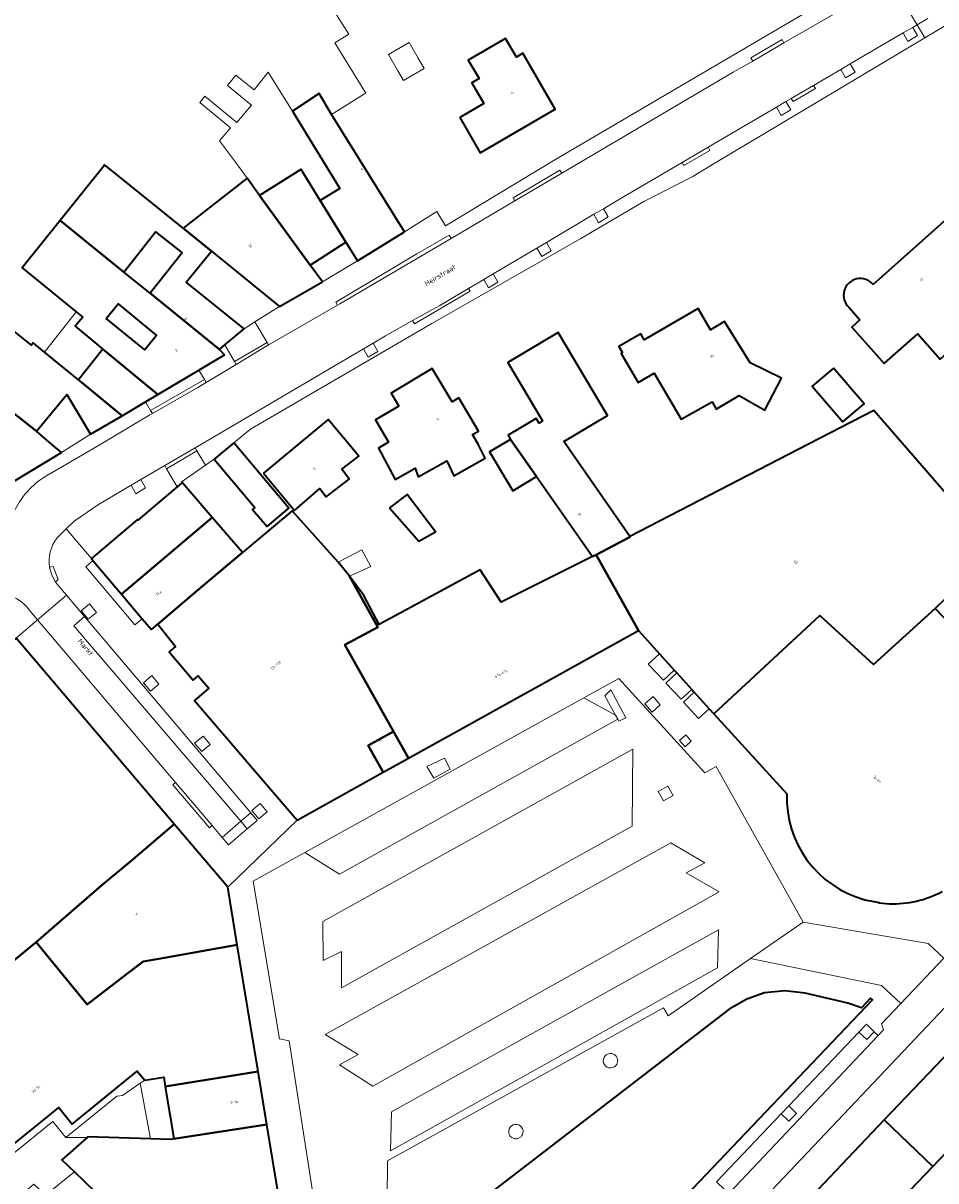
# Model space of a CAD drawing. Header units: metres. Extents: x 183400 to 185591, y 327112 to 329102.
# Tile 32 of 107: x 183666 to 183792, y 327898 to 328058. Entities that reach past the tile are written whole.
import ezdxf

# ---------------------------------------------------------------- set-up
doc = ezdxf.new("R2010")
doc.units = ezdxf.units.M
for name, color, linetype, lineweight in [('B-WE-GR-BEPLANTING_CULTUUR_VASTE PLANTENVAK-GV', 90, 'Continuous', 18), ('B-WE-IE-MEUBILAIR_WEGMEUBILAIR-GV', 7, 'Continuous', 18), ('B-WE-OG-BEBOUWING-GV', 7, 'Continuous', 35), ('B-WE-OG-BEBOUWING_HUISNUMMER-T18', 10, 'Continuous', 18), ('B-WE-OG-BEBOUWING_LUIFEL-GV', 7, 'Continuous', 18), ('B-WE-OG-BEBOUWING_OVERIG-GV', 7, 'Continuous', 18), ('B-WE-OG-BEBOUWING_STRAATNAAM-T35', 50, 'Continuous', 35), ('B-WE-OG-TERREIN_ERF-GV', 7, 'Continuous', 18), ('B-WE-VH-ONVERHARD-GV', 252, 'Continuous', 18), ('B-WE-VH-VERHARDING_ASFALT-GV', 252, 'Continuous', 18), ('B-WE-VH-VERHARDING_BETONSTRAATSTEEN-GV', 252, 'Continuous', 18), ('B-WE-VH-VERHARDING_SIERBESTRATING-GV', 252, 'Continuous', 18), ('B-WE-VH-VERHARDING_TEGEL-GV', 252, 'Continuous', 18)]:
    doc.layers.add(name, color=color, linetype=linetype, lineweight=lineweight)
doc.styles.add('NLCS-ISO-M200-T25', font='NLCS-ISO.ttf')

msp = doc.modelspace()

# ---------------------------------------------------------------- linework, layer by layer
at = {"layer": 'B-WE-GR-BEPLANTING_CULTUUR_VASTE PLANTENVAK-GV', "flags": 128}
for points in [[(183746.205, 327915.307, 1.0007064), (183747.673, 327913.948, 0.9992936)], [(183734.765, 327905.194, 1.0006525), (183732.915, 327904.433, 0.9993476)]]:
    msp.add_lwpolyline(points, format="xyb", close=True, dxfattribs=at)
at = {"layer": 'B-WE-IE-MEUBILAIR_WEGMEUBILAIR-GV', "flags": 128}
for points in [[(183788.782, 328057.685), (183787.457, 328056.909), (183788.12, 328055.747), (183789.439, 328056.535), (183788.782, 328057.685)], [(183780.14, 328052.624), (183778.815, 328051.847), (183779.479, 328050.685), (183780.798, 328051.473), (183780.14, 328052.624)], [(183771.227, 328047.402), (183769.902, 328046.626), (183770.565, 328045.464), (183771.884, 328046.252), (183771.227, 328047.402)], [(183745.954, 328032.583), (183744.633, 328031.801), (183745.293, 328030.644), (183746.612, 328031.432), (183745.954, 328032.583)], [(183738.07, 328027.92), (183736.748, 328027.138), (183737.408, 328025.981), (183738.727, 328026.769), (183738.07, 328027.92)], [(183730.702, 328023.562), (183729.38, 328022.78), (183730.04, 328021.623), (183731.359, 328022.411), (183730.702, 328023.562)], [(183712.742, 328013.19), (183713.404, 328012.03), (183714.723, 328012.818), (183714.066, 328013.968), (183712.742, 328013.19)], [(183681.89, 327995.072), (183680.565, 327994.296), (183681.232, 327993.127), (183682.551, 327993.915), (183681.89, 327995.072)], [(183675.781, 327976.698), (183674.775, 327977.864), (183673.648, 327976.923), (183674.628, 327975.748), (183675.781, 327976.698)], [(183682.278, 327966.957), (183683.251, 327965.81), (183684.407, 327966.779), (183683.44, 327967.938), (183682.278, 327966.957)], [(183747.644, 327962.46), (183747.937, 327961.934), (183748.111, 327961.622), (183749.044, 327962.11), (183746.993, 327965.955), (183746.72, 327965.695), (183746.145, 327965.149), (183747.644, 327962.46)], [(183752.722, 327962.899), (183753.804, 327963.893), (183752.826, 327965.048), (183751.687, 327964.032), (183752.722, 327962.899)], [(183689.354, 327958.602), (183690.33, 327957.441), (183691.489, 327958.418), (183690.53, 327959.563), (183689.354, 327958.602)], [(183756.488, 327958.956), (183757.28, 327958.097), (183758.123, 327958.862), (183757.348, 327959.742), (183756.488, 327958.956)], [(183724.756, 327954.972), (183723.933, 327956.493), (183721.525, 327955.347), (183722.492, 327953.748), (183724.756, 327954.972)], [(183754.861, 327952.638), (183753.537, 327951.915), (183754.274, 327950.595), (183755.597, 327951.337), (183754.861, 327952.638)], [(183698.263, 327948.122), (183699.403, 327949.098), (183698.43, 327950.254), (183697.279, 327949.284), (183698.263, 327948.122)], [(183783.459, 327918.651), (183782.365, 327919.697), (183781.321, 327918.598), (183782.414, 327917.555), (183783.459, 327918.651)], [(183770.585, 327907.279), (183771.651, 327906.252), (183772.693, 327907.338), (183771.608, 327908.383), (183770.585, 327907.279)]]:
    msp.add_lwpolyline(points, close=True, dxfattribs=at)
at = {"layer": 'B-WE-OG-BEBOUWING-GV', "flags": 128}
for points in [[(183726.076, 328045.193), (183728.913, 328040.319), (183739.284, 328046.355), (183734.782, 328054.09), (183733.9, 328053.577), (183732.406, 328056.144), (183727.247, 328053.141), (183728.736, 328050.583), (183727.716, 328049.989), (183729.386, 328047.12), (183726.076, 328045.193)], [(183718.391, 328029.392), (183708.31, 328045.63), (183706.604, 328048.525), (183702.89, 328046.07), (183709.466, 328035.364), (183706.751, 328033.693), (183710.312, 328027.95), (183711.921, 328025.371), (183718.391, 328029.392)], [(183696.19, 328015.97), (183688.176, 328022.409), (183691.684, 328026.71), (183687.767, 328029.877), (183677.507, 328038.127), (183676.884, 328038.629), (183676.73, 328038.436), (183670.728, 328030.948), (183679.53, 328023.78), (183683.95, 328029.36), (183687.62, 328026.46), (183683.2, 328020.88), (183692.81, 328013.11), (183693.551, 328013.737), (183696.19, 328015.97)], [(183710.312, 328027.95), (183706.751, 328033.693), (183704.09, 328038.016), (183704.072, 328038.005), (183698.346, 328034.425), (183705.373, 328024.765), (183710.312, 328027.95)], [(183707.05, 328022.46), (183705.373, 328024.765), (183698.346, 328034.425), (183696.628, 328036.786), (183687.767, 328029.877), (183691.684, 328026.71), (183701.1, 328019.03), (183707.05, 328022.46)], [(183670.728, 328030.948), (183665.462, 328024.377), (183672.95, 328018.313), (183673.866, 328017.571), (183672.797, 328016.317), (183676.657, 328013.129), (183684.254, 328006.857), (183689.932, 328010.218), (183693.5, 328012.33), (183692.81, 328013.11), (183683.2, 328020.88), (183679.53, 328023.78), (183670.728, 328030.948)], [(183677.12, 328017.38), (183678.76, 328019.39), (183684.08, 328015.03), (183682.44, 328013.02), (183677.12, 328017.38)], [(183673.255, 328008.877), (183668.566, 328012.719), (183667.009, 328013.994), (183666.785, 328013.668), (183660.741, 328018.486), (183657.693, 328014.683), (183658.111, 328014.344), (183655.573, 328011.14), (183667.46, 328001.78), (183671.65, 328006.87), (183674.95, 328001.35), (183679.3, 328003.925), (183673.255, 328008.877)], [(183748.599, 328012.644), (183748.401, 328012.528), (183750.75, 328008.519), (183752.98, 328009.82), (183756.734, 328003.461), (183761, 328005.83), (183761.58, 328004.85), (183764.76, 328006.71), (183768.285, 328004.706), (183770.6, 328009.13), (183766.29, 328011.219), (183762.714, 328016.949), (183760.798, 328015.82), (183759.067, 328018.784), (183751.618, 328014.415), (183751.118, 328015.269), (183748.099, 328013.498), (183748.599, 328012.644)], [(183744.93, 327984.68), (183749.652, 327987.147), (183749.625, 327987.199), (183740.47, 328000.35), (183746.523, 328003.94), (183739.703, 328015.44), (183732.727, 328011.3), (183737.54, 328003.191), (183737.041, 328002.895), (183736.653, 328003.548), (183732.749, 328001.231), (183733.101, 328000.638), (183736.709, 327995.488), (183744.45, 327984.43), (183744.93, 327984.68)], [(183676.657, 328013.129), (183673.255, 328008.877), (183679.3, 328003.925), (183682.567, 328005.858), (183684.254, 328006.857), (183676.657, 328013.129)], [(183717.614, 328005.257), (183714.394, 328003.351), (183716.213, 328000.272), (183714.814, 327999.438), (183717.14, 327995.11), (183719.87, 327996.64), (183720.32, 327995.45), (183724.29, 327997.69), (183725.23, 327995.58), (183729.58, 327998.05), (183728.615, 328000), (183727.85, 328001.3), (183728.637, 328001.769), (183725.916, 328006.377), (183724.996, 328005.833), (183722.266, 328010.443), (183716.544, 328007.057), (183717.614, 328005.257)], [(183777.82, 328010.524), (183774.876, 328007.99), (183779.12, 328003.055), (183782.064, 328005.581), (183777.82, 328010.524)], [(183698.906, 327995.951), (183703.184, 327990.807), (183706.7, 327993.83), (183707.58, 327992.69), (183710.75, 327995.15), (183709.72, 327996.53), (183712.073, 327998.306), (183707.848, 328003.386), (183698.906, 327995.951)], [(183744.93, 327984.68), (183750.8, 327974.21), (183753.721, 327970.97), (183755.771, 327968.695), (183756.112, 327968.317), (183758.187, 327966.015), (183758.525, 327965.641), (183760.578, 327963.363), (183761.23, 327962.64), (183762.51, 327963.826), (183775.927, 327976.259), (183783.343, 327969.483), (183791.877, 327977.25), (183792.197, 327977.548), (183799.458, 327984.322), (183799.663, 327984.514), (183800.314, 327985.121), (183783.419, 328004.661), (183774.355, 328000), (183749.625, 327987.199), (183749.652, 327987.147), (183744.93, 327984.68)], [(183692.06, 327997.9), (183697.71, 327991.22), (183697.38, 327990.95), (183699.39, 327988.58), (183702.416, 327991.138), (183694.762, 328000.188), (183692.06, 327997.9)], [(183736.709, 327995.488), (183733.101, 328000.638), (183730.194, 327998.913), (183733.394, 327993.521), (183736.709, 327995.488)], [(183675.052, 327984.152), (183675.276, 327983.887), (183679.231, 327979.206), (183691.799, 327989.824), (183687.638, 327994.667), (183686.94, 327994.077), (183681.492, 327989.468), (183681.427, 327989.545), (183675.052, 327984.152)], [(183716.33, 327991.15), (183720.38, 327986.57), (183722.71, 327987.86), (183718.79, 327993.01), (183716.33, 327991.15)], [(183695.96, 327984.981), (183689.62, 327979.61), (183684.268, 327975.072), (183686.708, 327971.975), (183685.829, 327971.219), (183689.172, 327967.328), (183689.855, 327967.915), (183691.308, 327966.224), (183689.321, 327964.516), (183703.553, 327947.95), (183715.461, 327954.568), (183713.383, 327958.275), (183716.879, 327960.218), (183710.168, 327972.192), (183714.707, 327974.66), (183710.8, 327981.73), (183709.21, 327983.66), (183702.88, 327990.735), (183697.968, 327986.651), (183695.96, 327984.981)], [(183684.268, 327975.072), (183689.62, 327979.61), (183695.96, 327984.981), (183691.799, 327989.824), (183679.231, 327979.206), (183682.09, 327975.821), (183683.367, 327974.31), (183684.268, 327975.072)], [(183750.8, 327974.21), (183744.93, 327984.68), (183744.45, 327984.43), (183731.78, 327978.1), (183728.91, 327982.58), (183714.89, 327975.03), (183712.77, 327979.03), (183710.8, 327981.73), (183714.707, 327974.66), (183710.168, 327972.192), (183716.879, 327960.218), (183718.957, 327956.511), (183750.8, 327974.21)], [(183664.634, 327973.123), (183653.932, 327964.405), (183648.076, 327968.194), (183648.432, 327968.738), (183646.634, 327969.917), (183646.278, 327969.373), (183642.76, 327971.68), (183637.59, 327963.44), (183647.673, 327956.729), (183651.85, 327953.95), (183648.82, 327948.78), (183657.766, 327937.506), (183659.535, 327935.276), (183661.304, 327933.047), (183661.54, 327932.75), (183660.815, 327932.339), (183662.446, 327930.293), (183664.058, 327928.269), (183667.407, 327931.037), (183676.5, 327938.91), (183680.54, 327942.26), (183686.507, 327947.399), (183664.634, 327973.123)], [(183715.461, 327954.568), (183718.957, 327956.511), (183716.879, 327960.218), (183713.383, 327958.275), (183715.461, 327954.568)], [(183686.507, 327947.399), (183680.54, 327942.26), (183676.5, 327938.91), (183667.407, 327931.037), (183674.464, 327922.429), (183679.497, 327926.281), (183682.23, 327928.372), (183684.394, 327928.751), (183695.25, 327930.653), (183693.929, 327938.67), (183686.507, 327947.399)], [(183727.714, 327876.94), (183730.405, 327876.61), (183732.898, 327877.117), (183734.947, 327872.923), (183734.16, 327872.024), (183734.404, 327871.791), (183738.068, 327875.685), (183783.199, 327923.059), (183782.956, 327923.272), (183781.704, 327921.934), (183779.787, 327922.586), (183773.88, 327923.999), (183771.071, 327924.317), (183768.275, 327924.014), (183765.816, 327923.164), (183763.359, 327921.747), (183724.691, 327891.992), (183722.883, 327890.023), (183721.748, 327887.56), (183721.438, 327885.122), (183721.892, 327882.457), (183723.134, 327880.075), (183725.26, 327878.075), (183727.714, 327876.94)], [(183791.566, 327900.009), (183804.768, 327913.836), (183798.788, 327919.535), (183798.028, 327920.259), (183784.846, 327906.426), (183791.566, 327900.009)], [(183685.289, 327911.062), (183685.888, 327907.417), (183685.965, 327906.946), (183686.483, 327903.799), (183699.342, 327905.811), (183698.136, 327913.135), (183685.289, 327911.062)], [(183679.82, 327892.39), (183687.67, 327893.66), (183700.999, 327895.754), (183699.342, 327905.811), (183686.483, 327903.799), (183686.04, 327903.73), (183683.238, 327903.818), (183674.58, 327904.09), (183674.498, 327904.018), (183674.416, 327903.946), (183670.98, 327900.92), (183672.706, 327899.254), (183679.82, 327892.39)], [(183791.566, 327900.009), (183784.846, 327906.426), (183771.421, 327892.338), (183778.134, 327885.941), (183791.566, 327900.009)]]:
    msp.add_lwpolyline(points, close=True, dxfattribs=at)
for points in [[(183783.308, 328022.095, 1.0668386), (183779.969, 328018.881), (183781.469, 328017.195), (183780.348, 328016.198), (183784.846, 328011.139), (183789.487, 328015.265), (183792.597, 328011.768), (183797.245, 328015.901), (183797.352, 328015.781), (183798.919, 328015.448), (183800.877, 328017.189), (183800.836, 328018.665), (183803.033, 328020.618), (183796.242, 328028.256), (183796.997, 328028.927), (183794.346, 328031.909)], [(183646.806, 328000.807), (183646.847, 328000, 0.3910823), (183647.036, 327996.3), (183648.532, 327995.082), (183647.081, 327993.298), (183653.374, 327988.284), (183654.672, 327989.066), (183670.898, 327998.838), (183669.54, 328000), (183667.46, 328001.78), (183655.573, 328011.14), (183654.986, 328011.581), (183650.296, 328005.499)]]:
    msp.add_lwpolyline(points, format="xyb", close=True, dxfattribs=at)
msp.add_lwpolyline([(183810.077, 327958.38), (183791.877, 327977.25), (183783.343, 327969.483), (183775.927, 327976.259), (183762.51, 327963.826), (183761.23, 327962.64), (183771.352, 327951.596, 0.3503718), (183782.159, 327936.924), (183784.119, 327936.542), (183784.113, 327936.498), (183785.547, 327936.371, 0.1324959), (183792.845, 327938.048)], format="xyb", dxfattribs=at)
msp.add_lwpolyline([(183650.087, 327891.635), (183669.023, 327906.9), (183670.556, 327908.136), (183672.385, 327905.844), (183681.394, 327913.206), (183682.438, 327911.917), (183682.438, 327911.917), (183685.077, 327912.351), (183685.289, 327911.062), (183698.136, 327913.135), (183695.25, 327930.653), (183684.394, 327928.751), (183682.23, 327928.372), (183679.497, 327926.281), (183674.464, 327922.429), (183667.407, 327931.037), (183664.058, 327928.269)], dxfattribs=at)
at = {"layer": 'B-WE-OG-BEBOUWING_LUIFEL-GV', "flags": 128}
for points in [[(183755.771, 327968.695), (183753.721, 327970.97), (183752.171, 327969.537), (183754.261, 327967.315), (183755.771, 327968.695)], [(183758.187, 327966.015), (183756.112, 327968.317), (183754.603, 327966.917), (183756.701, 327964.665), (183758.187, 327966.015)], [(183758.525, 327965.641), (183757.044, 327964.251), (183759.134, 327962.018), (183760.578, 327963.363), (183758.525, 327965.641)]]:
    msp.add_lwpolyline(points, close=True, dxfattribs=at)
at = {"layer": 'B-WE-OG-BEBOUWING_OVERIG-GV', "flags": 128}
for points in [[(183721.144, 328051.996), (183720.309, 328053.431), (183719.057, 328055.583), (183716.196, 328053.918), (183717.449, 328051.766), (183718.284, 328050.331), (183721.144, 328051.996)], [(183709.21, 327983.66), (183710.8, 327981.73), (183713.74, 327983.04), (183712.5, 327985.34), (183709.21, 327983.66)]]:
    msp.add_lwpolyline(points, close=True, dxfattribs=at)
at = {"layer": 'B-WE-OG-TERREIN_ERF-GV', "flags": 128}
for points in [[(183814.89, 328070.83), (183790.479, 328056.251), (183772.85, 328045.722), (183761.068, 328038.685), (183758.33, 328037.05), (183751.54, 328033.59), (183742.84, 328028.47), (183722.183, 328016.664), (183697.1, 328002.06), (183694.762, 328000.188), (183702.416, 327991.138), (183699.39, 327988.58), (183697.38, 327990.95), (183697.71, 327991.22), (183692.06, 327997.9), (183690.848, 327997.055), (183687.47, 327994.7), (183687.638, 327994.667), (183691.799, 327989.824), (183695.96, 327984.981), (183695.96, 327984.981), (183697.968, 327986.651), (183702.88, 327990.735), (183709.21, 327983.66), (183710.8, 327981.73), (183712.77, 327979.03), (183714.89, 327975.03), (183728.91, 327982.58), (183731.78, 327978.1), (183744.45, 327984.43), (183736.709, 327995.488), (183733.394, 327993.521), (183730.194, 327998.913), (183733.101, 328000.638), (183732.749, 328001.231), (183736.653, 328003.548), (183737.041, 328002.895), (183737.54, 328003.191), (183732.727, 328011.3), (183739.703, 328015.44), (183746.523, 328003.94), (183740.47, 328000.35), (183749.625, 327987.199), (183774.355, 328000), (183783.419, 328004.661), (183800.314, 327985.121)], [(183708.69, 328059.94), (183710.72, 328056.76), (183708.76, 328055.54), (183713.08, 328048.59), (183712.881, 328048.467), (183708.31, 328045.63), (183708.31, 328045.63), (183718.391, 328029.392), (183722.88, 328032.173), (183724.09, 328030.22), (183739.24, 328039.324), (183783.12, 328065.16)], [(183792.197, 327977.548), (183791.877, 327977.25), (183810.077, 327958.38)], [(183804.768, 327913.836), (183791.566, 327900.009), (183778.134, 327885.941)], [(183660.223, 327880.47), (183666.876, 327873.929), (183669.288, 327876.383), (183682.067, 327863.82), (183682.504, 327864.265), (183688.517, 327870.381), (183687.326, 327871.551), (183690.158, 327874.432), (183682.913, 327881.555), (183683.294, 327881.802), (183687.59, 327884.58), (183690.775, 327878.459), (183691.15, 327878.882), (183691.239, 327878.983), (183689.971, 327887.246), (183688.578, 327887.032), (183688.554, 327887.19), (183685.667, 327886.748), (183679.82, 327892.39), (183672.706, 327899.254), (183668.716, 327896.003), (183667.111, 327897.545), (183657.114, 327889.334)]]:
    msp.add_lwpolyline(points, dxfattribs=at)
for points in [[(183726.076, 328045.193), (183729.386, 328047.12), (183727.716, 328049.989), (183728.736, 328050.583), (183727.247, 328053.141), (183732.406, 328056.144), (183733.9, 328053.577), (183734.782, 328054.09), (183739.284, 328046.355), (183728.913, 328040.319), (183726.076, 328045.193)], [(183698.346, 328034.425), (183704.072, 328038.005), (183704.09, 328038.016), (183706.751, 328033.693), (183709.466, 328035.364), (183702.89, 328046.07), (183699.55, 328051.48), (183697.59, 328049.04), (183695.06, 328051.08), (183693.906, 328049.642), (183697.209, 328046.921), (183695.218, 328044.506), (183690.762, 328048.178), (183690.055, 328047.279), (183694.334, 328043.754), (183692.817, 328041.973), (183695.41, 328038.46), (183696.628, 328036.786), (183698.346, 328034.425)], [(183679.53, 328023.78), (183683.2, 328020.88), (183687.62, 328026.46), (183683.95, 328029.36), (183679.53, 328023.78)], [(183710.312, 328027.95), (183705.373, 328024.765), (183707.05, 328022.46), (183711.921, 328025.371), (183710.312, 328027.95)], [(183691.684, 328026.71), (183688.176, 328022.409), (183696.19, 328015.97), (183697.681, 328016.899), (183701.1, 328019.03), (183691.684, 328026.71)], [(183677.12, 328017.38), (183682.44, 328013.02), (183684.08, 328015.03), (183678.76, 328019.39), (183677.12, 328017.38)], [(183673.255, 328008.877), (183676.657, 328013.129), (183672.797, 328016.317), (183673.866, 328017.571), (183672.95, 328018.313), (183668.566, 328012.719), (183673.255, 328008.877)], [(183748.599, 328012.644), (183748.099, 328013.498), (183751.118, 328015.269), (183751.618, 328014.415), (183759.067, 328018.784), (183760.798, 328015.82), (183762.714, 328016.949), (183766.29, 328011.219), (183770.6, 328009.13), (183768.285, 328004.706), (183764.76, 328006.71), (183761.58, 328004.85), (183761, 328005.83), (183756.734, 328003.461), (183752.98, 328009.82), (183750.75, 328008.519), (183748.401, 328012.528), (183748.599, 328012.644)], [(183717.614, 328005.257), (183716.544, 328007.057), (183722.266, 328010.443), (183724.996, 328005.833), (183725.916, 328006.377), (183728.637, 328001.769), (183727.85, 328001.3), (183728.615, 328000), (183729.58, 327998.05), (183725.23, 327995.58), (183724.29, 327997.69), (183720.32, 327995.45), (183719.87, 327996.64), (183717.14, 327995.11), (183714.814, 327999.438), (183716.213, 328000.272), (183714.394, 328003.351), (183717.614, 328005.257)], [(183777.82, 328010.524), (183782.064, 328005.581), (183779.12, 328003.055), (183774.876, 328007.99), (183777.82, 328010.524)], [(183670.898, 327998.838), (183674.95, 328001.35), (183671.65, 328006.87), (183667.46, 328001.78), (183669.54, 328000), (183670.898, 327998.838)], [(183698.906, 327995.951), (183707.848, 328003.386), (183712.073, 327998.306), (183709.72, 327996.53), (183710.75, 327995.15), (183707.58, 327992.69), (183706.7, 327993.83), (183703.184, 327990.807), (183698.906, 327995.951)], [(183716.33, 327991.15), (183718.79, 327993.01), (183722.71, 327987.86), (183720.38, 327986.57), (183716.33, 327991.15)], [(183685.289, 327911.062), (183685.077, 327912.351), (183682.438, 327911.917), (183681.831, 327911.506), (183683.238, 327903.818), (183686.04, 327903.73), (183686.483, 327903.799), (183685.965, 327906.946), (183685.888, 327907.417), (183685.289, 327911.062)]]:
    msp.add_lwpolyline(points, close=True, dxfattribs=at)
msp.add_lwpolyline([(183779.969, 328018.881, -1.0668386), (183783.308, 328022.095), (183794.346, 328031.909), (183796.997, 328028.927), (183796.242, 328028.256), (183803.033, 328020.618), (183800.836, 328018.665), (183800.877, 328017.189), (183798.919, 328015.448), (183797.352, 328015.781), (183797.245, 328015.901), (183792.597, 328011.768), (183789.487, 328015.265), (183784.846, 328011.139), (183780.348, 328016.198), (183781.469, 328017.195)], format="xyb", close=True, dxfattribs=at)
at = {"layer": 'B-WE-VH-ONVERHARD-GV', "flags": 128}
for points in [[(183787.457, 328056.909), (183788.12, 328055.747), (183789.439, 328056.535), (183788.782, 328057.685), (183787.457, 328056.909)], [(183778.815, 328051.847), (183779.479, 328050.685), (183780.798, 328051.473), (183780.14, 328052.624), (183778.815, 328051.847)], [(183769.902, 328046.626), (183770.565, 328045.464), (183771.884, 328046.252), (183771.227, 328047.402), (183769.902, 328046.626)], [(183744.633, 328031.801), (183745.293, 328030.644), (183746.612, 328031.432), (183745.954, 328032.583), (183744.633, 328031.801)], [(183736.748, 328027.138), (183737.408, 328025.981), (183738.727, 328026.769), (183738.07, 328027.92), (183736.748, 328027.138)], [(183729.38, 328022.78), (183730.04, 328021.623), (183731.359, 328022.411), (183730.702, 328023.562), (183729.38, 328022.78)], [(183712.742, 328013.19), (183713.404, 328012.03), (183714.723, 328012.818), (183714.066, 328013.968), (183712.742, 328013.19)], [(183680.565, 327994.296), (183681.232, 327993.127), (183682.551, 327993.915), (183681.89, 327995.072), (183680.565, 327994.296)], [(183675.781, 327976.698), (183674.775, 327977.864), (183673.648, 327976.923), (183674.628, 327975.748), (183675.781, 327976.698)], [(183682.278, 327966.957), (183683.251, 327965.81), (183684.407, 327966.779), (183683.44, 327967.938), (183682.278, 327966.957)], [(183747.644, 327962.46), (183747.937, 327961.934), (183748.111, 327961.622), (183749.044, 327962.11), (183746.993, 327965.955), (183746.72, 327965.695), (183746.145, 327965.149), (183747.644, 327962.46)], [(183752.722, 327962.899), (183753.804, 327963.893), (183752.826, 327965.048), (183751.687, 327964.032), (183752.722, 327962.899)], [(183689.354, 327958.602), (183690.33, 327957.441), (183691.489, 327958.418), (183690.53, 327959.563), (183689.354, 327958.602)], [(183756.488, 327958.956), (183757.28, 327958.097), (183758.123, 327958.862), (183757.348, 327959.742), (183756.488, 327958.956)], [(183724.756, 327954.972), (183723.933, 327956.493), (183721.525, 327955.347), (183722.492, 327953.748), (183724.756, 327954.972)], [(183754.861, 327952.638), (183753.537, 327951.915), (183754.274, 327950.595), (183755.597, 327951.337), (183754.861, 327952.638)], [(183698.263, 327948.122), (183699.403, 327949.098), (183698.43, 327950.254), (183697.279, 327949.284), (183698.263, 327948.122)], [(183781.321, 327918.598), (183782.414, 327917.555), (183783.459, 327918.651), (183782.365, 327919.697), (183781.321, 327918.598)], [(183770.585, 327907.279), (183771.651, 327906.252), (183772.693, 327907.338), (183771.608, 327908.383), (183770.585, 327907.279)]]:
    msp.add_lwpolyline(points, close=True, dxfattribs=at)
at = {"layer": 'B-WE-VH-VERHARDING_ASFALT-GV', "flags": 128}
msp.add_lwpolyline([(183660.67, 327979.409, -0.276596), (183666.604, 327976.852), (183667.618, 327975.656), (183671.628, 327979.059), (183670.567, 327980.311), (183670.106, 327980.885), (183669.573, 327981.869), (183669.267, 327982.945, -0.2136656), (183670.317, 327987.007), (183671.579, 327988.257), (183672.661, 327989.329), (183676.027, 327991.637), (183680.565, 327994.296), (183681.89, 327995.072), (183685.213, 327997.019), (183689.421, 327999.485), (183690.3, 328000), (183712.742, 328013.19), (183714.066, 328013.968), (183715.77, 328014.97), (183719.54, 328017.08), (183723.31, 328019.19), (183727.277, 328021.536), (183729.38, 328022.78), (183730.702, 328023.562), (183736.748, 328027.138), (183738.07, 328027.92), (183744.633, 328031.801), (183745.954, 328032.583), (183748.74, 328034.23), (183756.844, 328038.977), (183760.447, 328041.088), (183769.902, 328046.626), (183771.227, 328047.402), (183771.955, 328047.829), (183775.046, 328049.639), (183778.815, 328051.847), (183780.14, 328052.624), (183787.457, 328056.909), (183788.782, 328057.685), (183789.4, 328058.048), (183785.768, 328064.093), (183770.957, 328055.521), (183766.637, 328053.021), (183763.94, 328051.46), (183740.195, 328037.486), (183733.699, 328033.663), (183724.86, 328028.461), (183709.48, 328019.41), (183709.137, 328019.213), (183700.43, 328014.21), (183699.604, 328013.713), (183695.11, 328011.01), (183690.957, 328008.512), (183689.79, 328007.81), (183683.5, 328004.225), (183683.14, 328004.02), (183676.38, 328000), (183668.536, 327995.405, 0.1407323), (183664.574, 327991.011)], format="xyb", dxfattribs=at)
msp.add_lwpolyline([(183785.768, 328064.093), (183789.4, 328058.048), (183790.876, 328058.912)], dxfattribs=at)
for points in [[(183693.153, 327945.553), (183695.765, 327947.789), (183672.608, 327974.849), (183674.113, 327976.124), (183671.628, 327979.059), (183667.618, 327975.656), (183686.714, 327953.144), (183691.781, 327947.171), (183693.153, 327945.553)], [(183697.124, 327948.952), (183674.113, 327976.124), (183672.608, 327974.849), (183695.765, 327947.789), (183697.124, 327948.952)], [(183801.558, 327930.37), (183801.214, 327930.733), (183807.925, 327936.58), (183812.287, 327940.174), (183812.61, 327940.408), (183808.401, 327944.967), (183793.08, 327928.831), (183787.121, 327922.554), (183784.467, 327919.759), (183784.742, 327918.886), (183784.019, 327918.121), (183743.668, 327875.45), (183742.009, 327873.695), (183744.759, 327870.838), (183761.825, 327888.859), (183793.207, 327921.995), (183799.155, 327928.276), (183801.558, 327930.37)], [(183652.074, 327882.975), (183652.618, 327882.752), (183654.561, 327885.548), (183654.444, 327885.629), (183656.742, 327888.926), (183657.114, 327889.334), (183667.111, 327897.545), (183668.716, 327896.003), (183672.706, 327899.254), (183670.98, 327900.92), (183674.416, 327903.946), (183674.498, 327904.018), (183671.505, 327903.979), (183669.708, 327906.227), (183647.924, 327888.6), (183652.074, 327882.975)]]:
    msp.add_lwpolyline(points, close=True, dxfattribs=at)
at = {"layer": 'B-WE-VH-VERHARDING_BETONSTRAATSTEEN-GV', "flags": 128}
for points in [[(183770.957, 328055.521), (183770.689, 328055.986), (183766.384, 328053.452), (183766.637, 328053.021), (183770.957, 328055.521)], [(183771.955, 328047.829), (183772.207, 328047.397), (183775.298, 328049.208), (183775.046, 328049.639), (183771.955, 328047.829)], [(183760.447, 328041.088), (183756.844, 328038.977), (183757.097, 328038.546), (183760.7, 328040.657), (183760.447, 328041.088)], [(183733.699, 328033.663), (183740.195, 328037.486), (183739.941, 328037.917), (183733.445, 328034.094), (183733.699, 328033.663)], [(183709.137, 328019.213), (183709.48, 328019.41), (183724.86, 328028.461), (183724.612, 328028.895), (183720.13, 328026.341), (183708.89, 328019.647), (183709.137, 328019.213)], [(183727.277, 328021.536), (183723.31, 328019.19), (183719.54, 328017.08), (183719.793, 328016.649), (183727.497, 328021.163), (183727.277, 328021.536)], [(183695.11, 328011.01), (183699.604, 328013.713), (183699.409, 328014.036), (183694.862, 328011.444), (183695.11, 328011.01)], [(183683.5, 328004.225), (183689.79, 328007.81), (183690.957, 328008.512), (183690.716, 328008.913), (183683.252, 328004.659), (183683.5, 328004.225)], [(183689.421, 327999.485), (183685.213, 327997.019), (183685.466, 327996.588), (183689.674, 327999.054), (183689.421, 327999.485)], [(183670.106, 327980.885), (183670.461, 327981.252), (183669.76, 327983.028), (183669.267, 327982.945), (183669.573, 327981.869), (183670.106, 327980.885)], [(183695.765, 327947.789), (183696.65, 327946.754), (183698.01, 327947.907), (183697.124, 327948.952), (183695.765, 327947.789)], [(183696.65, 327946.754), (183695.765, 327947.789), (183693.153, 327945.553), (183694.023, 327944.527), (183696.65, 327946.754)], [(183671.505, 327903.979), (183678.596, 327909.702), (183679.348, 327909.823), (183681.831, 327911.506), (183682.438, 327911.917), (183681.394, 327913.206), (183672.385, 327905.844), (183670.556, 327908.136), (183669.023, 327906.9), (183650.087, 327891.635), (183649.659, 327892.175), (183649.058, 327892.932), (183645.872, 327890.361), (183644.804, 327889.52), (183646.484, 327887.438), (183647.924, 327888.6), (183669.708, 327906.227), (183671.505, 327903.979)], [(183681.831, 327911.506), (183679.348, 327909.823), (183678.596, 327909.702), (183671.505, 327903.979), (183674.498, 327904.018), (183674.58, 327904.09), (183683.238, 327903.818), (183681.831, 327911.506)]]:
    msp.add_lwpolyline(points, close=True, dxfattribs=at)
msp.add_lwpolyline([(183664.634, 327973.123), (183667.618, 327975.656), (183666.604, 327976.852, 0.276596), (183660.67, 327979.409)], format="xyb", dxfattribs=at)
at = {"layer": 'B-WE-VH-VERHARDING_SIERBESTRATING-GV', "flags": 128}
for points in [[(183675.052, 327984.152), (183671.579, 327988.257), (183670.317, 327987.007, 0.2136656), (183669.267, 327982.945), (183669.76, 327983.028), (183670.461, 327981.252), (183670.106, 327980.885), (183670.567, 327980.311), (183671.628, 327979.059), (183674.113, 327976.124), (183697.124, 327948.952), (183698.01, 327947.907), (183696.65, 327946.754), (183694.023, 327944.527), (183693.153, 327945.553), (183691.781, 327947.171), (183691.399, 327946.847), (183686.326, 327952.814), (183686.714, 327953.144), (183667.618, 327975.656), (183664.634, 327973.123), (183686.507, 327947.399), (183693.929, 327938.67), (183703.553, 327947.95), (183689.321, 327964.516), (183691.308, 327966.224), (183689.855, 327967.915), (183689.172, 327967.328), (183685.829, 327971.219), (183686.708, 327971.975), (183684.268, 327975.072), (183683.367, 327974.31), (183682.09, 327975.821), (183681.094, 327974.991), (183674.276, 327983.024), (183675.276, 327983.887)], [(183747.673, 327913.948, -1.0007064), (183746.205, 327915.307, -0.9992936)], [(183732.915, 327904.433, -1.0006525), (183734.765, 327905.194, -0.9993476)]]:
    msp.add_lwpolyline(points, format="xyb", close=True, dxfattribs=at)
for points in [[(183675.276, 327983.887), (183674.276, 327983.024), (183681.094, 327974.991), (183682.09, 327975.821), (183679.231, 327979.206), (183675.276, 327983.887)], [(183675.781, 327976.698), (183674.628, 327975.748), (183673.648, 327976.923), (183674.775, 327977.864), (183675.781, 327976.698)], [(183682.278, 327966.957), (183683.44, 327967.938), (183684.407, 327966.779), (183683.251, 327965.81), (183682.278, 327966.957)], [(183747.644, 327962.46), (183743.245, 327964.863), (183704.628, 327943.46), (183709.405, 327940.456), (183747.937, 327961.934), (183747.644, 327962.46)], [(183752.722, 327962.899), (183751.687, 327964.032), (183752.826, 327965.048), (183753.804, 327963.893), (183752.722, 327962.899)], [(183689.354, 327958.602), (183690.53, 327959.563), (183691.489, 327958.418), (183690.33, 327957.441), (183689.354, 327958.602)], [(183756.488, 327958.956), (183757.348, 327959.742), (183758.123, 327958.862), (183757.28, 327958.097), (183756.488, 327958.956)], [(183707.088, 327933.919), (183707.143, 327928.487), (183709.668, 327929.749), (183709.668, 327924.701), (183749.918, 327947.095), (183750.05, 327957.755), (183707.088, 327933.919)], [(183707.088, 327933.919), (183750.05, 327957.755), (183749.918, 327947.095), (183709.668, 327924.701), (183709.668, 327929.749), (183707.143, 327928.487), (183707.088, 327933.919)], [(183724.756, 327954.972), (183722.492, 327953.748), (183721.525, 327955.347), (183723.933, 327956.493), (183724.756, 327954.972)], [(183691.781, 327947.171), (183686.714, 327953.144), (183686.326, 327952.814), (183691.399, 327946.847), (183691.781, 327947.171)], [(183754.861, 327952.638), (183755.597, 327951.337), (183754.274, 327950.595), (183753.537, 327951.915), (183754.861, 327952.638)], [(183698.263, 327948.122), (183697.279, 327949.284), (183698.43, 327950.254), (183699.403, 327949.098), (183698.263, 327948.122)], [(183757.393, 327940.654), (183760.018, 327942.033), (183755.272, 327944.79), (183707.428, 327918.254), (183711.99, 327915.492), (183709.412, 327914.068), (183714.024, 327911.119), (183762.002, 327937.996), (183757.393, 327940.654)], [(183757.393, 327940.654), (183762.002, 327937.996), (183714.024, 327911.119), (183709.412, 327914.068), (183711.99, 327915.492), (183707.428, 327918.254), (183755.272, 327944.79), (183760.018, 327942.033), (183757.393, 327940.654)], [(183787.121, 327922.554), (183793.08, 327928.831), (183790.914, 327930.88), (183773.623, 327933.818), (183766.336, 327928.768), (183784.481, 327925.06), (183787.121, 327922.554)], [(183761.766, 327927.494), (183761.883, 327932.754), (183716.602, 327907.567), (183716.454, 327902.158), (183761.766, 327927.494)], [(183761.766, 327927.494), (183716.454, 327902.158), (183716.602, 327907.567), (183761.883, 327932.754), (183761.766, 327927.494)], [(183727.714, 327876.94), (183725.26, 327878.075), (183723.134, 327880.075), (183721.892, 327882.457), (183721.438, 327885.122), (183721.748, 327887.56), (183722.883, 327890.023), (183724.691, 327891.992), (183763.359, 327921.747), (183765.816, 327923.164), (183768.275, 327924.014), (183771.071, 327924.317), (183773.88, 327923.999), (183779.787, 327922.586), (183781.704, 327921.934), (183782.956, 327923.272), (183783.199, 327923.059), (183738.068, 327875.685), (183734.404, 327871.791), (183734.16, 327872.024), (183734.947, 327872.923), (183732.898, 327877.117), (183730.405, 327876.61), (183727.714, 327876.94)], [(183781.321, 327918.598), (183771.608, 327908.383), (183772.693, 327907.338), (183771.651, 327906.252), (183770.585, 327907.279), (183761.636, 327897.849), (183762.743, 327896.798), (183761.697, 327895.708), (183760.599, 327896.746), (183751.635, 327887.29), (183752.739, 327886.255), (183751.707, 327885.177), (183750.609, 327886.203), (183741.955, 327877.095), (183743.047, 327876.037), (183743.668, 327875.45), (183784.019, 327918.121), (183783.459, 327918.651), (183782.414, 327917.555), (183781.321, 327918.598)]]:
    msp.add_lwpolyline(points, close=True, dxfattribs=at)
msp.add_lwpolyline([(183792.845, 327938.048, -0.1324959), (183785.547, 327936.371), (183784.113, 327936.498), (183784.119, 327936.542), (183782.159, 327936.924, -0.3503718), (183771.352, 327951.596), (183761.23, 327962.64), (183760.578, 327963.363), (183758.525, 327965.641), (183758.187, 327966.015), (183756.112, 327968.317), (183755.771, 327968.695), (183753.721, 327970.97), (183750.8, 327974.21), (183718.957, 327956.511), (183715.461, 327954.568), (183703.553, 327947.95), (183693.929, 327938.67), (183695.25, 327930.653), (183698.136, 327913.135), (183699.342, 327905.811), (183700.999, 327895.754)], format="xyb", dxfattribs=at)
for points in [[(183705.886, 327895.11), (183702.445, 327917.379), (183701.089, 327917.658), (183697.438, 327939.474), (183704.628, 327943.46), (183743.245, 327964.863), (183748.097, 327967.553), (183759.977, 327954.475), (183761.556, 327955.362), (183773.623, 327933.818), (183790.914, 327930.88), (183793.08, 327928.831)], [(183715.829, 327873.965), (183716.061, 327900.756), (183754.277, 327921.962), (183754.907, 327920.848), (183766.336, 327928.768), (183773.623, 327933.818), (183761.556, 327955.362), (183759.977, 327954.475), (183748.097, 327967.553), (183743.245, 327964.863), (183747.644, 327962.46), (183746.145, 327965.149), (183746.72, 327965.695), (183746.993, 327965.955), (183749.044, 327962.11), (183748.111, 327961.622), (183747.937, 327961.934), (183709.405, 327940.456), (183704.628, 327943.46), (183697.438, 327939.474), (183701.089, 327917.658), (183702.445, 327917.379), (183705.886, 327895.11)], [(183771.421, 327892.338), (183784.846, 327906.426), (183798.028, 327920.259), (183798.788, 327919.535), (183799.805, 327920.602), (183803.47, 327924.449), (183802.881, 327925.158), (183804.426, 327926.568), (183803.752, 327927.307), (183809.121, 327932.208), (183809.795, 327931.47), (183811.708, 327933.216), (183815.778, 327936.985), (183812.952, 327940.038), (183812.593, 327939.778), (183808.253, 327936.203), (183802.218, 327930.945), (183803.233, 327929.779), (183794.615, 327920.664), (183793.207, 327921.995), (183761.825, 327888.859)], [(183761.636, 327897.849), (183770.585, 327907.279), (183771.608, 327908.383), (183781.321, 327918.598), (183782.365, 327919.697), (183783.459, 327918.651), (183784.019, 327918.121), (183784.742, 327918.886), (183784.467, 327919.759), (183787.121, 327922.554), (183784.481, 327925.06), (183766.336, 327928.768), (183754.907, 327920.848), (183754.277, 327921.962), (183716.061, 327900.756), (183715.829, 327873.965)]]:
    msp.add_lwpolyline(points, dxfattribs=at)
at = {"layer": 'B-WE-VH-VERHARDING_TEGEL-GV', "flags": 128}
for points in [[(183790.876, 328058.912), (183789.4, 328058.048), (183790.479, 328056.251), (183814.89, 328070.83)], [(183783.12, 328065.16), (183739.24, 328039.324), (183724.09, 328030.22), (183722.88, 328032.173), (183718.391, 328029.392), (183711.921, 328025.371), (183707.05, 328022.46), (183707.05, 328022.46), (183701.1, 328019.03), (183697.681, 328016.899), (183699.409, 328014.036), (183699.604, 328013.713), (183700.43, 328014.21), (183709.137, 328019.213), (183708.89, 328019.647), (183720.13, 328026.341), (183724.612, 328028.895), (183724.86, 328028.461), (183733.699, 328033.663), (183733.445, 328034.094), (183739.941, 328037.917), (183740.195, 328037.486), (183763.94, 328051.46), (183766.637, 328053.021), (183766.384, 328053.452), (183770.689, 328055.986), (183770.957, 328055.521), (183785.768, 328064.093)]]:
    msp.add_lwpolyline(points, dxfattribs=at)
for points in [[(183775.046, 328049.639), (183775.298, 328049.208), (183772.207, 328047.397), (183771.955, 328047.829), (183771.227, 328047.402), (183771.884, 328046.252), (183770.565, 328045.464), (183769.902, 328046.626), (183760.447, 328041.088), (183760.7, 328040.657), (183757.097, 328038.546), (183756.844, 328038.977), (183748.74, 328034.23), (183745.954, 328032.583), (183746.612, 328031.432), (183745.293, 328030.644), (183744.633, 328031.801), (183738.07, 328027.92), (183738.727, 328026.769), (183737.408, 328025.981), (183736.748, 328027.138), (183730.702, 328023.562), (183731.359, 328022.411), (183730.04, 328021.623), (183729.38, 328022.78), (183727.277, 328021.536), (183727.497, 328021.163), (183719.793, 328016.649), (183719.54, 328017.08), (183715.77, 328014.97), (183714.066, 328013.968), (183714.723, 328012.818), (183713.404, 328012.03), (183712.742, 328013.19), (183690.3, 328000), (183689.421, 327999.485), (183689.674, 327999.054), (183690.848, 327997.055), (183692.06, 327997.9), (183694.762, 328000.188), (183697.1, 328002.06), (183722.183, 328016.664), (183742.84, 328028.47), (183751.54, 328033.59), (183758.33, 328037.05), (183761.068, 328038.685), (183772.85, 328045.722), (183790.479, 328056.251), (183789.4, 328058.048), (183788.782, 328057.685), (183789.439, 328056.535), (183788.12, 328055.747), (183787.457, 328056.909), (183780.14, 328052.624), (183780.798, 328051.473), (183779.479, 328050.685), (183778.815, 328051.847), (183775.046, 328049.639)], [(183699.409, 328014.036), (183697.681, 328016.899), (183696.19, 328015.97), (183693.551, 328013.737), (183694.862, 328011.444), (183699.409, 328014.036)], [(183690.957, 328008.512), (183695.11, 328011.01), (183694.862, 328011.444), (183693.551, 328013.737), (183692.81, 328013.11), (183693.5, 328012.33), (183689.932, 328010.218), (183690.716, 328008.913), (183690.957, 328008.512)], [(183690.716, 328008.913), (183689.932, 328010.218), (183684.254, 328006.857), (183682.567, 328005.858), (183683.252, 328004.659), (183690.716, 328008.913)], [(183685.466, 327996.588), (183686.94, 327994.077), (183687.638, 327994.667), (183687.47, 327994.7), (183690.848, 327997.055), (183689.674, 327999.054), (183685.466, 327996.588)], [(183671.579, 327988.257), (183675.052, 327984.152), (183681.427, 327989.545), (183681.492, 327989.468), (183686.94, 327994.077), (183685.466, 327996.588), (183685.213, 327997.019), (183681.89, 327995.072), (183682.551, 327993.915), (183681.232, 327993.127), (183680.565, 327994.296), (183676.027, 327991.637), (183672.661, 327989.329), (183671.579, 327988.257)]]:
    msp.add_lwpolyline(points, close=True, dxfattribs=at)
msp.add_lwpolyline([(183655.289, 327984.808), (183656.938, 327985.044, 0.2481799), (183664.09, 327990.113), (183664.574, 327991.011, -0.1407323), (183668.536, 327995.405), (183676.38, 328000), (183683.14, 328004.02), (183683.5, 328004.225), (183683.252, 328004.659), (183682.567, 328005.858), (183679.3, 328003.925), (183674.95, 328001.35), (183670.898, 327998.838), (183654.672, 327989.066)], format="xyb", close=True, dxfattribs=at)

# ---------------------------------------------------------------- texts
at = {"layer": 'B-WE-OG-BEBOUWING_HUISNUMMER-T18', "char_height": 0.36, "attachment_point": 5, "style": 'NLCS-ISO-M200-T25'}
for s, insert, rotation in [('6', (183733.34, 328048.616), 30.2), ('4', (183712.49, 328038.084), 31.6), ('2a', (183697.063, 328027.484), 320.8), ('17', (183790.047, 328022.734), 41.6), ('9', (183688.098, 328017.341), 321.2), ('2', (183686.776, 328012.998), 30.6), ('15', (183760.994, 328012.149), 32), ('9', (183723.032, 328003.394), 30.6), ('5', (183705.919, 327996.58), 39.7), ('13', (183742.633, 327990.242), 34.8), ('62', (183772.622, 327983.651), 316.9), ('74a', (183684.359, 327979.333), 40.2), ('73-73d', (183700.574, 327969.343), 40.2), ('67a-67c', (183731.801, 327968.226), 29.1), ('71', (183715.004, 327958.89), 29.1), ('2j-2n', (183783.853, 327953.556), 316.9), ('5', (183681.329, 327934.914), 310.3), ('5a-5c', (183667.381, 327910.715), 38.9), ('7-7a', (183694.784, 327908.873), 9.4)]:
    msp.add_mtext(s, dxfattribs=dict(at, insert=insert, rotation=rotation))
at = {"layer": 'B-WE-OG-BEBOUWING_STRAATNAAM-T35', "char_height": 0.7, "attachment_point": 5, "style": 'NLCS-ISO-M200-T25'}
for s, insert, rotation in [('Heirstraat', (183723.347, 328023.365), 30.6), ('Markt', (183674.249, 327971.864), 310.3)]:
    msp.add_mtext(s, dxfattribs=dict(at, insert=insert, rotation=rotation))

doc.saveas('drawing.dxf')
